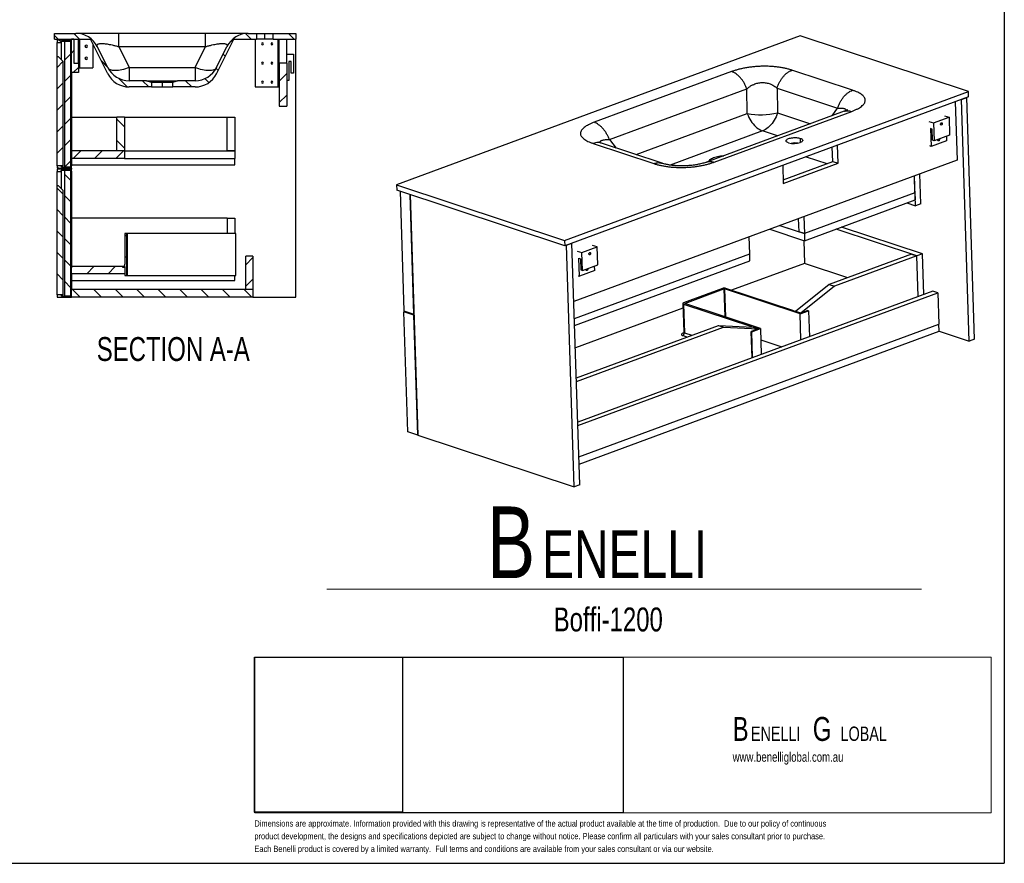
# Model space of a CAD drawing. Header units: millimetres. Extents: x 3 to 415, y 5 to 292.
# Tile 2 of 3: x 209 to 415, y 5 to 182. Entities that reach past the tile are written whole.
import ezdxf

# ---------------------------------------------------------------- set-up
doc = ezdxf.new("R2010")
doc.units = ezdxf.units.MM
doc.layers.add('FORMAT', color=179, linetype='Continuous')
doc.layers.add('LAYER_1', color=179, linetype='Continuous')
doc.styles.add('SLDTEXTSTYLE0', font='TXT', dxfattribs={"width": 0.75})

# ---------------------------------------------------------------- blocks, each defined once
blk = doc.blocks.new('BLOCK 3')
at = {"layer": 'FORMAT', "color": 179, "lineweight": 18}
for p, q in [((407.62, 51.8), (253.44, 51.8)), ((253.44, 51.8), (253.44, 19.17)), ((407.62, 19.17), (407.62, 51.8)), ((253.44, 19.17), (407.62, 19.17))]:
    blk.add_line(p, q, dxfattribs=at)
blk = doc.blocks.new('BLOCK 2')
at = {"layer": 'LAYER_1', "color": 179, "lineweight": 18}
for p, q in [((407.62, 51.8), (253.44, 51.8)), ((253.44, 51.8), (253.44, 19.17)), ((407.62, 19.17), (407.62, 51.8)), ((253.44, 19.17), (407.62, 19.17))]:
    blk.add_line(p, q, dxfattribs=at)
at = {"color": 7, "linetype": 'Continuous'}
blk.add_blockref('BLOCK 3', (0, 0), dxfattribs=at)
blk = doc.blocks.new('SW_NOTE_0')
at = {"layer": 'FORMAT', "color": 0, "attachment_point": 1, "style": 'SLDTEXTSTYLE0'}
for s, insert, char_height in [('B', (0, 19.34), 15), ('ENELLI', (11.48, 14.36), 10)]:
    blk.add_mtext(s, dxfattribs=dict(at, insert=insert, char_height=char_height))
blk = doc.blocks.new('SW_NOTE_0_1')
at = {"layer": 'FORMAT', "color": 0, "attachment_point": 1, "style": 'SLDTEXTSTYLE0'}
for s, insert, char_height in [('B', (0, 6.45), 5), ('G', (16.78, 6.45), 5), ('ENELLI', (3.83, 4.45), 3), ('LOBAL', (22.59, 4.45), 3)]:
    blk.add_mtext(s, dxfattribs=dict(at, insert=insert, char_height=char_height))

msp = doc.modelspace()

# ---------------------------------------------------------------- hatches: boundary and pattern name
at = {"layer": 'FORMAT', "linetype": 'Continuous', "lineweight": 18}
h = msp.add_hatch(dxfattribs=at)
h.set_pattern_fill('ANSI31', color=256, angle=90, style=0)
edge = h.paths.add_edge_path(flags=0)
edge.add_line((236.6944, 168.9467), (235.6944, 169.2544))
edge.add_line((235.6944, 169.2544), (232.0346, 169.2544))
edge.add_arc((232.0346, 174.2544), 5, 206.565051, 270, ccw=False)
edge.add_line((227.5624, 172.0183), (225.3764, 176.3905))
edge.add_arc((220.9042, 174.1544), 5, 26.565051, 90)
edge.add_line((220.9042, 179.1544), (216.4444, 179.1544))
edge.add_line((216.4444, 179.1544), (216.4444, 177.9544))
edge.add_line((216.4444, 177.9544), (223.9444, 177.9544))
edge.add_line((223.9444, 177.9544), (227.5624, 170.7183))
edge.add_arc((232.0346, 172.9544), 5, 206.565051, 270)
edge.add_line((232.0346, 167.9544), (236.6944, 167.9544))
edge.add_line((236.6944, 167.9544), (236.6944, 168.9467))
h = msp.add_hatch(dxfattribs=at)
h.set_pattern_fill('ANSI31', color=256, angle=90, style=0)
h.paths.add_polyline_path([(217.8444, 177.2544), (217.8444, 177.5544), (219.7444, 177.5544), (219.7444, 177.3044), (219.9444, 177.3044), (219.9444, 177.7544), (216.9444, 177.7544), (216.9444, 177.2544)], flags=0)
h = msp.add_hatch(dxfattribs=at)
h.set_pattern_fill('ANSI31', color=256, style=0)
h.paths.add_polyline_path([(219.7444, 151.1544), (219.7444, 177.5544), (218.5444, 177.5544), (218.5444, 151.1544)], flags=0)
h = msp.add_hatch(dxfattribs=at)
h.set_pattern_fill('ANSI31', color=256, style=0)
h.paths.add_polyline_path([(221.4444, 172.9544), (220.4444, 172.9544), (220.4444, 177.9544), (219.9444, 177.9544), (219.9444, 170.9544), (221.4444, 170.9544)], flags=0)
h = msp.add_hatch(dxfattribs=at)
h.set_pattern_fill('ANSI31', color=256, angle=90, style=0)
edge = h.paths.add_edge_path(flags=0)
edge.add_arc((245.8542, 174.2544), 5, 270, 333.434949, ccw=False)
edge.add_line((245.8542, 169.2544), (242.1944, 169.2544))
edge.add_line((242.1944, 169.2544), (241.1944, 168.9467))
edge.add_line((241.1944, 168.9467), (241.1944, 167.9544))
edge.add_line((241.1944, 167.9544), (245.8542, 167.9544))
edge.add_arc((245.8542, 172.9544), 5, 270, 333.434949)
edge.add_line((250.3264, 170.7183), (253.9444, 177.9544))
edge.add_line((253.9444, 177.9544), (258.6944, 177.9544))
edge.add_line((258.6944, 177.9544), (258.6944, 179.1544))
edge.add_line((258.6944, 179.1544), (256.9846, 179.1544))
edge.add_arc((256.9846, 174.1544), 5, 90, 153.434949)
edge.add_line((252.5124, 176.3905), (250.3264, 172.0183))
h = msp.add_hatch(dxfattribs=at)
h.set_pattern_fill('ANSI31', color=256, angle=90, style=0)
h.paths.add_polyline_path([(266.9444, 179.1544), (262.1944, 179.1544), (262.1944, 177.9544), (266.9444, 177.9544)], flags=0)
h = msp.add_hatch(dxfattribs=at)
h.set_pattern_fill('ANSI31', color=256, style=0)
h.paths.add_polyline_path([(218.1444, 151.4544), (218.1444, 173.3544), (217.2444, 174.2544), (216.9444, 174.2544), (216.9444, 151.4544)], flags=0)
h = msp.add_hatch(dxfattribs=at)
h.set_pattern_fill('ANSI31', color=256, style=0)
h.paths.add_polyline_path([(265.0444, 163.9544), (265.0444, 172.9544), (263.4444, 172.9544), (263.4444, 163.9544)], flags=0)
h = msp.add_hatch(dxfattribs=at)
h.set_pattern_fill('ANSI31', color=256, angle=90, style=0)
h.paths.add_polyline_path([(229.4444, 161.6544), (229.4444, 154.5544), (231.0444, 154.5544), (231.0444, 161.6544)], flags=0)
h = msp.add_hatch(dxfattribs=at)
h.set_pattern_fill('ANSI31', color=256, style=0)
h.paths.add_polyline_path([(231.0444, 152.9544), (231.0444, 154.5544), (219.9444, 154.5544), (219.9444, 152.9544)], flags=0)
h = msp.add_hatch(dxfattribs=at)
h.set_pattern_fill('ANSI31', color=256, angle=90, style=0)
h.paths.add_polyline_path([(219.9444, 151.4044), (219.7444, 151.4044), (219.7444, 151.1544), (217.8444, 151.1544), (217.8444, 151.4544), (216.9444, 151.4544), (216.9444, 150.9544), (219.9444, 150.9544)], flags=0)
h = msp.add_hatch(dxfattribs=at)
h.set_pattern_fill('ANSI31', color=256, style=0)
h.paths.add_polyline_path([(217.8444, 150.5544), (219.7444, 150.5544), (219.7444, 150.3044), (219.9444, 150.3044), (219.9444, 150.7544), (216.9444, 150.7544), (216.9444, 150.2544), (217.8444, 150.2544)], flags=0)
h = msp.add_hatch(dxfattribs=at)
h.set_pattern_fill('ANSI31', color=256, angle=90, style=0)
h.paths.add_polyline_path([(219.7444, 124.1544), (219.7444, 150.5544), (218.5444, 150.5544), (218.5444, 124.1544)], flags=0)
h = msp.add_hatch(dxfattribs=at)
h.set_pattern_fill('ANSI31', color=256, angle=90, style=0)
h.paths.add_polyline_path([(218.1444, 124.4544), (218.1444, 146.3544), (217.2444, 147.2544), (216.9444, 147.2544), (216.9444, 124.4544)], flags=0)
h = msp.add_hatch(dxfattribs=at)
h.set_pattern_fill('ANSI31', color=256, angle=90, style=0)
edge = h.paths.add_edge_path(flags=0)
edge.add_line((230.6444, 130.3544), (230.6444, 130.2544))
edge.add_line((230.6444, 130.2544), (231.1444, 130.2544))
edge.add_line((231.1444, 130.2544), (231.1444, 128.4544))
edge.add_line((231.1444, 128.4544), (231.5444, 128.4544))
edge.add_line((231.5444, 128.4544), (231.5444, 137.2544))
edge.add_line((231.5444, 137.2544), (231.1444, 137.2544))
edge.add_line((231.1444, 137.2544), (231.1444, 130.8544))
edge.add_arc((230.6444, 130.8544), 0.5, 270, 360, ccw=False)
h = msp.add_hatch(dxfattribs=at)
h.set_pattern_fill('ANSI31', color=256, style=0)
h.paths.add_polyline_path([(256.4444, 132.5544), (256.4444, 125.5544), (257.9444, 125.5544), (257.9444, 132.5544)], flags=0)
h = msp.add_hatch(dxfattribs=at)
h.set_pattern_fill('ANSI31', color=256, style=0)
h.paths.add_polyline_path([(231.1444, 128.8544), (231.1444, 130.3544), (219.9444, 130.3544), (219.9444, 128.8544)], flags=0)
h = msp.add_hatch(dxfattribs=at)
h.set_pattern_fill('ANSI31', color=256, style=0)
h.paths.add_polyline_path([(219.7444, 124.4044), (219.7444, 124.1544), (217.8444, 124.1544), (217.8444, 124.4544), (216.9444, 124.4544), (216.9444, 123.9544), (219.9444, 123.9544), (219.9444, 124.4044)], flags=0)
h = msp.add_hatch(dxfattribs=at)
h.set_pattern_fill('ANSI31', color=256, angle=90, style=0)
h.paths.add_polyline_path([(257.9444, 123.9544), (257.9444, 125.5544), (219.9444, 125.5544), (219.9444, 123.9544)], flags=0)

# ---------------------------------------------------------------- linework, layer by layer
at = {"color": 7, "linetype": 'Continuous', "lineweight": 25}
for p, q in [((216.4444, 177.9544), (216.4444, 179.1544)), ((216.4444, 179.1544), (220.9042, 179.1544)), ((216.4444, 177.9544), (223.9444, 177.9544)), ((216.9444, 177.7544), (216.9444, 177.2544)), ((219.9444, 177.7544), (216.9444, 177.7544)), ((217.8444, 177.5544), (219.7444, 177.5544)), ((217.8444, 177.2544), (217.8444, 177.5544)), ((218.5444, 151.1544), (218.5444, 177.5544)), ((219.7444, 177.5544), (218.5444, 177.5544)), ((219.7444, 177.5544), (219.7444, 151.1544)), ((219.7444, 177.5544), (219.7444, 177.3044)), ((219.7444, 177.3044), (219.9444, 177.3044)), ((220.4444, 177.9544), (219.9444, 177.9544)), ((219.9444, 170.9544), (219.9444, 177.9544)), ((219.9444, 177.3044), (219.9444, 177.7544)), ((220.4444, 177.9544), (220.4444, 172.9544)), ((221.4444, 172.9544), (221.4444, 177.9544)), ((221.5644, 177.9544), (221.5644, 171.9544)), ((221.6144, 177.9544), (221.6144, 171.9544)), ((227.5624, 170.7183), (223.9444, 177.9544)), ((248.0403, 179.1544), (229.8485, 179.1544)), ((250.3264, 170.7183), (253.9444, 177.9544)), ((253.9444, 177.9544), (258.6944, 177.9544)), ((256.9846, 179.1544), (258.6944, 179.1544)), ((258.4444, 177.9544), (258.4444, 167.9544)), ((258.6944, 179.1544), (258.6944, 177.9544)), ((258.6944, 179.1544), (260.4444, 179.1544)), ((260.4444, 177.9544), (258.6944, 177.9544)), ((260.4444, 177.9544), (260.4444, 179.1544)), ((260.4444, 179.1544), (262.1944, 179.1544)), ((262.1944, 177.9544), (260.4444, 177.9544)), ((262.1944, 177.9544), (262.1944, 179.1544)), ((262.1944, 179.1544), (266.9444, 179.1544)), ((262.1944, 177.9544), (266.9444, 177.9544)), ((263.2744, 167.9544), (263.2744, 177.9544)), ((263.3244, 177.9544), (263.3244, 167.9544)), ((263.4444, 172.9544), (263.4444, 177.9544)), ((265.0444, 172.9544), (265.0444, 177.9544)), ((266.9444, 179.1544), (266.9444, 177.9544)), ((266.9444, 123.9544), (266.9444, 177.9544)), ((372.5505, 178.6368), (288.0191, 147.4633)), ((407.7522, 166.9838), (372.5505, 178.6368)), ((216.9444, 177.2544), (217.8444, 177.2544)), ((216.9444, 174.2544), (216.9444, 177.2544)), ((217.8444, 173.6544), (217.8444, 177.2544)), ((224.4444, 176.9544), (224.4444, 171.9544)), ((227.5624, 172.0183), (225.3764, 176.3905)), ((229.8485, 176.3905), (232.0346, 172.0183)), ((229.8485, 176.3905), (248.0403, 176.3905)), ((245.8542, 172.0183), (248.0403, 176.3905)), ((250.3264, 172.0183), (252.5124, 176.3905)), ((217.2444, 174.2544), (216.9444, 174.2544)), ((216.9444, 151.4544), (216.9444, 174.2544)), ((218.1444, 173.3544), (217.2444, 174.2544)), ((218.1444, 173.3544), (218.1444, 151.4544)), ((265.0444, 174.8044), (266.4444, 174.8044)), ((265.9444, 173.3044), (265.4444, 173.3044)), ((265.4444, 173.3044), (265.4444, 169.3044)), ((265.9444, 170.8044), (265.9444, 173.3044)), ((266.4444, 174.8044), (266.4444, 170.8044)), ((220.4444, 172.9544), (221.4444, 172.9544)), ((221.4444, 172.9544), (221.4444, 170.9544)), ((221.4444, 171.9544), (221.5644, 171.9544)), ((221.5644, 171.9544), (221.6144, 171.9544)), ((221.6144, 171.9544), (224.4444, 171.9544)), ((232.0346, 172.0183), (232.0346, 169.2544)), ((232.0346, 172.0183), (245.8542, 172.0183)), ((245.8542, 172.0183), (245.8542, 169.2544)), ((265.0444, 172.9544), (263.4444, 172.9544)), ((263.4444, 172.9544), (263.4444, 163.9544)), ((265.0444, 172.9544), (265.0444, 163.9544)), ((358.1769, 171.1606), (329.3848, 160.5426)), ((383.4999, 167.2618), (370.819, 171.4596)), ((221.4444, 170.9544), (219.9444, 170.9544)), ((219.9444, 170.9544), (219.9444, 161.6544)), ((235.6944, 169.2544), (232.0346, 169.2544)), ((235.6944, 169.2544), (236.6944, 168.9467)), ((235.6944, 169.2544), (238.9444, 169.2544)), ((238.9444, 169.2544), (238.9444, 168.9467)), ((238.9444, 169.2544), (242.1944, 169.2544)), ((241.1944, 168.9467), (242.1944, 169.2544)), ((245.8542, 169.2544), (242.1944, 169.2544)), ((265.4444, 169.3044), (265.0444, 169.3044)), ((266.4444, 170.8044), (265.9444, 170.8044)), ((236.6944, 167.9544), (232.0346, 167.9544)), ((236.6944, 168.9467), (238.9444, 168.9467)), ((236.6944, 168.9467), (236.6944, 167.9544)), ((236.6944, 167.9544), (238.9444, 167.9544)), ((238.9444, 168.9467), (238.9444, 167.9544)), ((238.9444, 168.9467), (241.1944, 168.9467)), ((238.9444, 167.9544), (241.1944, 167.9544)), ((241.1944, 167.9544), (241.1944, 168.9467)), ((245.8542, 167.9544), (241.1944, 167.9544)), ((258.4444, 167.9544), (263.2744, 167.9544)), ((263.2744, 167.9544), (263.3244, 167.9544)), ((263.3244, 167.9544), (263.4444, 167.9544)), ((332.586, 156.9224), (361.3781, 167.5403)), ((361.4685, 162.364), (361.3781, 167.5403)), ((367.6992, 167.6898), (367.7896, 162.5135)), ((367.6992, 167.6898), (380.38, 163.492)), ((323.2208, 135.8104), (407.7522, 166.9838)), ((407.7886, 165.8601), (323.2572, 134.6866)), ((406.2842, 165.3053), (407.4304, 165.728)), ((407.922, 114.7363), (406.2842, 165.3053)), ((409.0682, 115.159), (407.4304, 165.728)), ((407.7886, 165.8601), (407.7522, 166.9838)), ((263.4444, 163.9544), (265.0444, 163.9544)), ((404.9894, 164.8278), (405.3844, 152.6333)), ((219.9444, 161.6544), (219.9444, 154.5544)), ((219.9444, 161.6544), (229.4444, 161.6544)), ((229.4444, 154.5544), (229.4444, 161.6544)), ((231.0444, 161.6544), (229.4444, 161.6544)), ((231.0444, 161.6544), (231.0444, 154.5544)), ((231.0444, 161.6544), (252.5444, 161.6544)), ((252.5444, 154.5544), (252.5444, 161.6544)), ((252.5444, 161.6544), (254.1444, 161.6544)), ((254.1444, 161.6544), (254.1444, 154.5544)), ((381.7492, 162.8439), (352.9568, 152.2259)), ((354.5351, 152.217), (383.3272, 162.835)), ((400.4793, 160.4234), (403.703, 161.6122)), ((402.7271, 161.9353), (403.703, 161.6122)), ((403.703, 161.6122), (403.8243, 157.8664)), ((399.5035, 160.7465), (400.4793, 160.4234)), ((400.1763, 159.1341), (399.8278, 159.2495)), ((399.8278, 159.2495), (399.9491, 155.5036)), ((400.2521, 156.7929), (400.1763, 159.1341)), ((400.4793, 160.4234), (400.6007, 156.6776)), ((403.1728, 156.6924), (399.9491, 155.5036)), ((400.6007, 156.6776), (400.2521, 156.7929)), ((403.8243, 157.8664), (400.6007, 156.6776)), ((403.1429, 157.6151), (403.1728, 156.6924)), ((329.2122, 156.1158), (341.893, 151.918)), ((343.616, 151.9824), (330.9351, 156.1802)), ((379.3531, 152.3428), (379.2561, 155.3379)), ((380.4684, 151.9736), (380.3464, 155.74)), ((399.9491, 155.5036), (399.6703, 155.5959)), ((219.9444, 154.5544), (219.9444, 152.9544)), ((231.0444, 154.5544), (219.9444, 154.5544)), ((231.0444, 152.9544), (219.9444, 152.9544)), ((219.9444, 152.9544), (219.9444, 151.6544)), ((231.0444, 154.5544), (229.4444, 154.5544)), ((231.0444, 154.5544), (231.0444, 152.9544)), ((231.0444, 154.5544), (254.1444, 154.5544)), ((231.0444, 154.5544), (252.5444, 154.5544)), ((231.0444, 152.9544), (254.1444, 152.9544)), ((254.1444, 154.5544), (252.5444, 154.5544)), ((254.1444, 154.5544), (254.1444, 152.9544)), ((254.1444, 151.6544), (254.1444, 152.9544)), ((405.3844, 152.6333), (325.1565, 123.0469)), ((373.8026, 153.3268), (378.1336, 151.8931)), ((216.9444, 151.4544), (216.9444, 150.9544)), ((217.8444, 151.4544), (216.9444, 151.4544)), ((218.1444, 151.4544), (216.9444, 151.4544)), ((216.9444, 150.9544), (219.9444, 150.9544)), ((216.9444, 150.7544), (216.9444, 150.2544)), ((219.9444, 150.7544), (216.9444, 150.7544)), ((217.8444, 151.1544), (217.8444, 151.4544)), ((219.7444, 151.1544), (217.8444, 151.1544)), ((217.8444, 150.2544), (217.8444, 150.5544)), ((217.8444, 150.5544), (219.7444, 150.5544)), ((219.7444, 151.1544), (218.5444, 151.1544)), ((218.5444, 124.1544), (218.5444, 150.5544)), ((219.7444, 150.5544), (218.5444, 150.5544)), ((219.9444, 151.4044), (219.7444, 151.4044)), ((219.7444, 151.4044), (219.7444, 151.1544)), ((219.7444, 150.5544), (219.7444, 124.1544)), ((219.7444, 150.5544), (219.7444, 150.3044)), ((219.9444, 151.6544), (254.1444, 151.6544)), ((219.9444, 151.6544), (219.9444, 151.4044)), ((219.9444, 150.9544), (219.9444, 151.4044)), ((219.9444, 150.9544), (219.9444, 150.7544)), ((219.9444, 150.3044), (219.9444, 150.7544)), ((368.8845, 151.5131), (369.0065, 147.7467)), ((368.9815, 148.518), (379.3531, 152.3428)), ((369.0065, 147.7467), (380.4684, 151.9736)), ((379.3531, 152.3428), (380.4684, 151.9736)), ((216.9444, 150.2544), (217.8444, 150.2544)), ((216.9444, 147.2544), (216.9444, 150.2544)), ((217.8444, 146.6544), (217.8444, 150.2544)), ((219.7444, 150.3044), (219.9444, 150.3044)), ((219.9444, 150.3044), (219.9444, 140.4544)), ((396.6551, 143.0752), (396.4522, 149.3393)), ((396.5671, 145.7909), (396.4522, 149.3393)), ((397.8013, 143.4979), (397.5984, 149.7619)), ((216.9444, 124.4544), (216.9444, 147.2544)), ((217.2444, 147.2544), (216.9444, 147.2544)), ((218.1444, 146.3544), (217.2444, 147.2544)), ((288.0191, 147.4633), (323.2208, 135.8104)), ((288.0191, 147.4633), (288.0555, 146.3396)), ((218.1444, 146.3544), (218.1444, 124.4544)), ((323.2572, 134.6866), (288.0555, 146.3396)), ((288.7704, 146.1029), (289.5811, 121.0718)), ((291.6723, 120.3796), (290.8616, 145.4107)), ((290.8616, 145.4107), (292.4912, 95.0951)), ((396.5671, 145.7909), (373.4284, 137.2579)), ((396.5671, 145.7909), (396.6157, 144.2926)), ((373.477, 135.7595), (396.6157, 144.2926)), ((394.8947, 143.6579), (396.6551, 143.0752)), ((397.8013, 143.4979), (396.6551, 143.0752)), ((252.5444, 140.4544), (219.9444, 140.4544)), ((219.9444, 140.4544), (219.9444, 130.3544)), ((252.5444, 140.4544), (252.5444, 137.2544)), ((252.5444, 140.4544), (254.1444, 140.4544)), ((254.1444, 140.4544), (254.1444, 137.2544)), ((372.3131, 137.6271), (372.2232, 140.4041)), ((373.3135, 140.8062), (373.4284, 137.2579)), ((366.1794, 138.1753), (373.477, 135.7595)), ((368.2975, 138.9564), (373.4284, 137.2579)), ((368.2975, 138.9564), (372.3131, 137.6271)), ((396.9948, 132.5868), (380.068, 138.1901)), ((398.141, 133.0095), (381.2142, 138.6128)), ((231.5444, 137.2544), (231.1444, 137.2544)), ((231.1444, 137.2544), (231.1444, 130.8544)), ((231.5444, 128.4544), (231.5444, 137.2544)), ((231.5444, 137.2544), (231.6444, 137.2544)), ((231.6444, 137.2544), (231.6444, 128.4544)), ((254.3444, 137.2544), (231.6444, 137.2544)), ((254.3444, 128.4544), (254.3444, 137.2544)), ((361.9666, 133.0309), (361.8516, 136.5793)), ((373.4284, 137.2579), (372.3131, 137.6271)), ((373.4284, 137.2579), (373.477, 135.7595)), ((323.2208, 135.8104), (323.2572, 134.6866)), ((323.6154, 134.8187), (324.7615, 135.2414)), ((325.2532, 84.2498), (323.6154, 134.8187)), ((326.3994, 84.6725), (324.7615, 135.2414)), ((326.8367, 133.2655), (330.0604, 134.4544)), ((330.0604, 134.4544), (329.0845, 134.7774)), ((330.1817, 130.7085), (330.0604, 134.4544)), ((373.3062, 135.816), (373.4615, 131.0202)), ((257.9444, 132.5544), (256.4444, 132.5544)), ((256.4444, 125.5544), (256.4444, 132.5544)), ((257.9444, 132.5544), (257.9444, 125.5544)), ((325.2714, 119.4985), (361.9666, 133.0309)), ((325.8609, 133.5886), (326.8367, 133.2655)), ((326.1852, 132.0916), (326.5337, 131.9762)), ((326.3065, 128.3457), (326.1852, 132.0916)), ((326.5337, 131.9762), (326.6095, 129.6351)), ((326.9581, 129.5197), (326.8367, 133.2655)), ((362.0151, 131.5326), (361.9666, 133.0309)), ((395.8795, 132.956), (378.615, 126.5892)), ((396.9948, 132.5868), (379.7303, 126.22)), ((395.8795, 132.956), (396.9948, 132.5868)), ((398.141, 133.0095), (396.9948, 132.5868)), ((397.2703, 124.08), (396.9948, 132.5868)), ((398.4165, 124.5027), (398.141, 133.0095)), ((219.9444, 128.8544), (219.9444, 130.3544)), ((231.1444, 130.3544), (219.9444, 130.3544)), ((230.6444, 130.3544), (230.6444, 130.2544)), ((230.6444, 130.2544), (231.1444, 130.2544)), ((231.1444, 130.3544), (231.1444, 128.8544)), ((231.1444, 130.2544), (231.1444, 128.4544)), ((325.32, 118.0002), (362.0151, 131.5326)), ((326.9581, 129.5197), (330.1817, 130.7085)), ((329.5302, 129.5346), (329.5003, 130.4572)), ((373.4615, 131.0202), (358.1677, 125.3802)), ((382.509, 128.0252), (373.4615, 131.0202)), ((231.1444, 128.8544), (219.9444, 128.8544)), ((219.9444, 128.8544), (219.9444, 127.4544)), ((231.1444, 128.4544), (231.5444, 128.4544)), ((231.6444, 128.4544), (231.5444, 128.4544)), ((231.6444, 128.4544), (254.3444, 128.4544)), ((254.1444, 127.4544), (254.1444, 128.4544)), ((326.0277, 128.438), (326.3065, 128.3457)), ((329.5302, 129.5346), (326.3065, 128.3457)), ((326.6095, 129.6351), (326.9581, 129.5197)), ((219.9444, 127.4544), (254.1444, 127.4544)), ((219.9444, 127.4544), (219.9444, 125.5544)), ((371.1999, 121.0661), (356.9798, 125.7734)), ((378.615, 126.5892), (371.5484, 120.9507)), ((379.7303, 126.22), (372.6637, 120.5815)), ((378.615, 126.5892), (379.7303, 126.22)), ((218.1444, 124.4544), (216.9444, 124.4544)), ((216.9444, 124.4544), (216.9444, 123.9544)), ((217.8444, 124.4544), (216.9444, 124.4544)), ((216.9444, 123.9544), (219.9444, 123.9544)), ((217.8444, 124.1544), (217.8444, 124.4544)), ((219.7444, 124.1544), (217.8444, 124.1544)), ((219.7444, 124.1544), (218.5444, 124.1544)), ((219.9444, 124.4044), (219.7444, 124.4044)), ((219.7444, 124.4044), (219.7444, 124.1544)), ((219.9444, 123.9544), (219.9444, 125.5544)), ((257.9444, 125.5544), (219.9444, 125.5544)), ((219.9444, 123.9544), (219.9444, 124.4044)), ((257.9444, 123.9544), (219.9444, 123.9544)), ((257.9444, 125.5544), (256.4444, 125.5544)), ((257.9444, 125.5544), (257.9444, 123.9544)), ((257.9444, 123.9544), (266.9444, 123.9544)), ((400.342, 125.2128), (325.9746, 97.7876)), ((325.998, 97.0645), (401.3876, 124.8667)), ((356.2731, 125.7567), (348.1065, 122.745)), ((348.3853, 122.6527), (356.5519, 125.6644)), ((372.5166, 120.4297), (356.6932, 125.6678)), ((401.3876, 124.8667), (400.342, 125.2128)), ((401.3876, 124.8667), (401.5999, 118.3114)), ((347.9553, 122.6135), (348.1494, 116.6201)), ((348.0968, 122.4976), (362.3169, 117.7903)), ((348.0968, 122.4976), (348.2909, 116.5042)), ((364.2067, 117.3652), (348.3834, 122.6033)), ((289.5811, 121.0718), (291.6723, 120.3796)), ((289.5872, 120.8845), (289.8519, 120.9822)), ((290.4, 95.7873), (289.5872, 120.8845)), ((291.6784, 120.1923), (289.5872, 120.8845)), ((292.4912, 95.0951), (291.6784, 120.1923)), ((347.9872, 121.6258), (325.4715, 113.3225)), ((372.6637, 120.5815), (371.5484, 120.9507)), ((372.6637, 120.5815), (371.6181, 120.9277)), ((372.5166, 120.4297), (374.3075, 121.0902)), ((372.6919, 115.016), (372.5166, 120.4297)), ((374.1681, 121.1363), (372.6637, 120.5815)), ((374.3075, 121.0902), (374.1681, 121.1363)), ((374.3075, 121.0902), (374.4828, 115.6765)), ((325.6741, 107.0657), (355.4047, 118.0297)), ((325.6991, 106.2944), (356.52, 117.6605)), ((326.2103, 90.5093), (401.5999, 118.3114)), ((355.4047, 118.0297), (356.52, 117.6605)), ((355.4047, 118.0297), (362.6654, 117.6749)), ((356.52, 117.6605), (363.7807, 117.3057)), ((363.7807, 117.3057), (362.6654, 117.6749)), ((362.7351, 117.6518), (363.7807, 117.3057)), ((401.6484, 116.8131), (401.5999, 118.3114)), ((326.2589, 89.011), (401.6484, 116.8131)), ((348.8397, 115.6087), (347.9479, 115.9039)), ((348.1149, 116.4533), (347.9672, 116.3988)), ((363.7807, 117.3057), (362.2764, 116.7509)), ((362.4548, 111.2408), (362.2764, 116.7509)), ((362.2764, 116.7509), (362.4158, 116.7047)), ((362.4158, 116.7047), (364.2067, 117.3652)), ((362.5911, 111.2911), (362.4158, 116.7047)), ((364.2067, 117.3652), (364.382, 111.9515)), ((401.6484, 116.8131), (407.922, 114.7363)), ((364.2832, 115.0027), (368.6953, 113.5422)), ((409.0682, 115.159), (407.922, 114.7363)), ((292.4912, 95.0951), (290.4, 95.7873)), ((292.4912, 95.0951), (325.2532, 84.2498)), ((326.3994, 84.6725), (325.2532, 84.2498))]:
    msp.add_line(p, q, dxfattribs=at)
at = {"color": 8, "linetype": 'Continuous', "lineweight": 25}
for p, q in [((379.2718, 161.9304), (380.38, 163.492)), ((338.1889, 153.7789), (361.4685, 162.364)), ((367.7896, 162.5135), (374.6737, 160.2346)), ((364.6697, 158.7437), (345.2864, 151.5956)), ((367.811, 157.7038), (364.6697, 158.7437)), ((402.0126, 160.3817), (402.296, 160.2879)), ((332.586, 156.9224), (333.9916, 155.1684)), ((372.6238, 156.3474), (372.5965, 157.19)), ((401.5311, 157.0207), (401.7142, 156.9601)), ((328.37, 133.2238), (328.6534, 133.13)), ((327.8885, 129.8628), (328.0716, 129.8022)), ((356.5519, 125.6644), (356.7406, 119.8367)), ((356.6932, 125.6678), (356.8836, 119.7894)), ((348.3853, 122.6527), (348.3869, 122.6021)), ((362.3169, 117.7903), (362.3201, 117.6918)), ((348.2909, 116.5042), (349.8598, 115.9849))]:
    msp.add_line(p, q, dxfattribs=at)
at = {"color": 7, "linetype": 'Continuous', "lineweight": 25, "flags": 128}
for points in [[(232.0346, 172.0183), (231.6444, 171.8705), (231.2571, 171.74), (230.8754, 171.628), (230.5023, 171.5352), (230.1403, 171.4623), (229.7923, 171.4099), (229.4606, 171.3782), (229.1478, 171.3677), (228.8562, 171.3782), (228.5878, 171.4099), (228.3446, 171.4623), (228.1284, 171.5352), (227.9409, 171.628), (227.7833, 171.74), (227.6568, 171.8705), (227.5624, 172.0183)], [(250.3264, 172.0183), (250.232, 171.8705), (250.1055, 171.74), (249.9479, 171.628), (249.7604, 171.5352), (249.5442, 171.4623), (249.3011, 171.4099), (249.0327, 171.3782), (248.741, 171.3677), (248.4282, 171.3782), (248.0965, 171.4099), (247.7485, 171.4623), (247.3865, 171.5352), (247.0134, 171.628), (246.6317, 171.74), (246.2444, 171.8705), (245.8542, 172.0183)], [(361.4685, 162.364), (361.6237, 161.9677), (361.7999, 161.582), (361.9957, 161.2097), (362.2099, 160.8534), (362.4407, 160.5158), (362.6867, 160.1992), (362.9459, 159.9061), (363.2165, 159.6385), (363.4965, 159.3983), (363.784, 159.1873), (364.0767, 159.0071), (364.3727, 158.8588), (364.6697, 158.7437)], [(367.7896, 162.5135), (367.653, 162.1103), (367.4937, 161.7167), (367.3128, 161.3354), (367.1117, 160.9693), (366.8918, 160.621), (366.6546, 160.2931), (366.402, 159.9878), (366.1357, 159.7075), (365.8577, 159.4541), (365.57, 159.2295), (365.2747, 159.0354), (364.9739, 158.8731), (364.6697, 158.7437)], [(401.9379, 160.1558), (401.9486, 160.2504), (401.985, 160.3407), (402.0414, 160.4129), (402.1094, 160.456), (402.1785, 160.4634), (402.2382, 160.4341), (402.2795, 160.3724), (402.296, 160.2879)], [(402.296, 160.2879), (402.2853, 160.1933), (402.249, 160.103), (402.1925, 160.0308), (402.1245, 159.9877), (402.0554, 159.9803), (401.9957, 160.0096), (401.9544, 160.0712), (401.9379, 160.1558)], [(370.0892, 156.2653), (369.9284, 156.3275), (369.7964, 156.3978), (369.6958, 156.4749), (369.6287, 156.557), (369.5966, 156.6427), (369.6, 156.7301), (369.6389, 156.8174), (369.7125, 156.9029), (369.8192, 156.9849), (369.957, 157.0616), (370.123, 157.1315), (370.3139, 157.1931), (370.5256, 157.2454), (370.754, 157.287), (370.9944, 157.3173), (371.2419, 157.3356), (371.4915, 157.3415), (371.738, 157.3349), (371.9765, 157.3159), (372.2021, 157.285), (372.4102, 157.2427), (372.5965, 157.19)], [(372.5965, 157.19), (372.7574, 157.1278), (372.8894, 157.0575), (372.99, 156.9804), (373.057, 156.8983), (373.0892, 156.8126), (373.0858, 156.7252), (373.0469, 156.6379), (372.9733, 156.5524), (372.8665, 156.4704), (372.7287, 156.3937), (372.5627, 156.3238)], [(401.3561, 156.828), (401.3668, 156.9226), (401.3804, 156.9651)], [(401.7142, 156.9601), (401.7035, 156.8655), (401.6671, 156.7752), (401.6107, 156.703), (401.5427, 156.6599), (401.4736, 156.6525), (401.4139, 156.6818), (401.3726, 156.7434), (401.3561, 156.828)], [(401.6817, 157.0762), (401.6977, 157.0446), (401.7142, 156.9601)], [(353.4137, 152.3944), (353.4149, 152.4006), (353.455, 152.5199), (353.5303, 152.638), (353.6397, 152.7537), (353.7823, 152.8657), (353.9563, 152.9729), (354.1599, 153.0739), (354.3908, 153.1678), (354.6466, 153.2534), (354.9244, 153.3299), (355.2212, 153.3964), (355.5337, 153.4521), (355.8584, 153.4966), (356.192, 153.5292), (356.5306, 153.5496), (356.5483, 153.5504)], [(328.2953, 132.9979), (328.306, 133.0925), (328.3424, 133.1828), (328.3988, 133.255), (328.4668, 133.2981), (328.5359, 133.3055), (328.5956, 133.2762), (328.6369, 133.2146), (328.6534, 133.13)], [(328.6534, 133.13), (328.6427, 133.0354), (328.6064, 132.9451), (328.5499, 132.8729), (328.4819, 132.8298), (328.4128, 132.8224), (328.3531, 132.8517), (328.3118, 132.9133), (328.2953, 132.9979)], [(328.0391, 129.9183), (328.0551, 129.8868), (328.0716, 129.8022)], [(327.7135, 129.6701), (327.7242, 129.7647), (327.7378, 129.8072)], [(328.0716, 129.8022), (328.0609, 129.7076), (328.0245, 129.6173), (327.9681, 129.5451), (327.9001, 129.502), (327.831, 129.4946), (327.7713, 129.5239), (327.73, 129.5855), (327.7135, 129.6701)], [(348.1065, 122.745), (348.0433, 122.7171), (347.9959, 122.6857), (347.9662, 122.6522), (347.9553, 122.6179), (347.9635, 122.5839), (347.9907, 122.5518), (348.0357, 122.5226), (348.0968, 122.4976)], [(348.3853, 122.6527), (348.3727, 122.6472), (348.3632, 122.6409), (348.3572, 122.6342), (348.355, 122.6273), (348.3567, 122.6205), (348.3621, 122.6141), (348.3711, 122.6083), (348.3834, 122.6033)], [(347.9672, 116.3988), (347.8408, 116.3429), (347.7461, 116.2802), (347.6867, 116.2132), (347.6648, 116.1444), (347.6814, 116.0766), (347.7357, 116.0123), (347.8257, 115.954), (347.9479, 115.9039)]]:
    msp.add_lwpolyline(points, dxfattribs=at)
at = {"color": 8, "linetype": 'Continuous', "lineweight": 25, "flags": 128}
msp.add_lwpolyline([(348.076, 116.3863), (348.0349, 116.3853), (347.9672, 116.3988)], dxfattribs=at)
at = {"color": 7, "linetype": 'Continuous', "lineweight": 25}
for centre, radius, start, end in [((220.9042, 174.1544), 5, 26.565051, 90), ((256.9846, 174.1544), 5, 90, 153.434949), ((223.0444, 176.4544), 0.25, 0, 180), ((223.0444, 176.4544), 0.25, 180, 0), ((259.9444, 176.9544), 0.2, 0, 180), ((259.9444, 176.9544), 0.2, 180, 0), ((261.9444, 176.9544), 0.2, 0, 180), ((261.9444, 176.9544), 0.2, 180, 0), ((223.0444, 173.9544), 0.25, 0, 180), ((223.0444, 173.9544), 0.25, 180, 0), ((232.0346, 174.2544), 5, 206.565051, 270), ((245.8542, 174.2544), 5, 270, 333.434949), ((259.9444, 172.9544), 0.2, 0, 180), ((259.9444, 172.9544), 0.2, 180, 0), ((261.9444, 172.9544), 0.2, 0, 180), ((261.9444, 172.9544), 0.2, 180, 0), ((232.0346, 172.9544), 5, 206.565051, 270), ((245.8542, 172.9544), 5, 270, 333.434949), ((259.9444, 168.9544), 0.2, 0, 180), ((261.9444, 168.9544), 0.2, 0, 180), ((259.9444, 168.9544), 0.2, 180, 0), ((261.9444, 168.9544), 0.2, 180, 0), ((364.2305, 179.2884), 17.1483, 260.731227, 281.978582), ((371.2306, 160.3296), 4.2215, 254.314366, 288.395442), ((371.5139, 151.4489), 4.7693, 83.550338, 100.159744), ((230.6444, 130.8544), 0.5, 270, 0), ((356.6539, 124.6027), 1.2153, 74.446439, 108.263369), ((356.628, 125.4336), 0.2431, 74.446439, 108.263369), ((371.5176, 122.1746), 1.1531, 254.00287, 276.391317), ((362.2909, 117.6095), 0.1827, 24.448384, 81.81115), ((347.6625, 116.4651), 0.6296, 296.954306, 3.55915)]:
    msp.add_arc(centre, radius, start, end, dxfattribs=at)
at = {"color": 8, "linetype": 'Continuous', "lineweight": 25}
msp.add_arc((348.311, 116.6731), 0.1701, 198.158356, 263.219966, dxfattribs=at)
at = {"color": 7, "linetype": 'Continuous', "lineweight": 25}
for points, knots in [([(229.8485, 179.1544), (229.5545, 179.1544), (228.9714, 179.1544), (228.097, 179.1544), (227.2367, 179.1544), (226.3916, 179.1544), (225.578, 179.1544), (224.8022, 179.1544), (224.0773, 179.1544), (223.4128, 179.1544), (222.8173, 179.1544), (222.2973, 179.1544), (221.8577, 179.1544), (221.5025, 179.1544), (221.2289, 179.1544), (221.0405, 179.1544), (220.9249, 179.1544), (220.9112, 179.1544), (220.9042, 179.1544)], [0, 0, 0, 0, 0.06225303, 0.12349893, 0.18650233, 0.24857493, 0.31137373, 0.37423492, 0.437116, 0.49999999, 0.56288399, 0.62576506, 0.68862625, 0.75142505, 0.81349401, 0.87650106, 0.93774509, 1, 1, 1, 1]), ([(256.9846, 179.1544), (256.9776, 179.1544), (256.9639, 179.1544), (256.8483, 179.1544), (256.6599, 179.1544), (256.3863, 179.1544), (256.0311, 179.1544), (255.5915, 179.1544), (255.0715, 179.1544), (254.476, 179.1544), (253.8115, 179.1544), (253.0866, 179.1544), (252.3108, 179.1544), (251.4973, 179.1544), (250.6521, 179.1544), (249.7919, 179.1544), (248.9175, 179.1544), (248.3343, 179.1544), (248.0403, 179.1544)], [0, 0, 0, 0, 0.06225303, 0.12349893, 0.18650233, 0.24857493, 0.31137373, 0.37423492, 0.437116, 0.49999999, 0.56288399, 0.62576506, 0.68862625, 0.75142505, 0.81349401, 0.87650106, 0.93774509, 1, 1, 1, 1]), ([(370.819, 171.4596), (370.6092, 171.5256), (370.1928, 171.6565), (369.5005, 171.8277), (368.7659, 171.9765), (367.9808, 172.0992), (367.1592, 172.1931), (366.3035, 172.256), (365.4257, 172.2859), (364.5359, 172.2819), (363.6448, 172.2438), (362.763, 172.1722), (361.9008, 172.0687), (361.0704, 171.9358), (360.2743, 171.7756), (359.5267, 171.5919), (358.8197, 171.3875), (358.3924, 171.2366), (358.1769, 171.1606)], [0, 0, 0, 0, 0.06225303, 0.12349893, 0.18650233, 0.24857493, 0.31137373, 0.37423492, 0.437116, 0.49999999, 0.56288399, 0.62576506, 0.68862625, 0.75142505, 0.81349401, 0.87650106, 0.93774509, 1, 1, 1, 1]), ([(361.3781, 167.5403), (361.5206, 167.665), (361.7989, 167.9085), (362.2824, 168.2266), (362.762, 168.4718), (363.224, 168.6474), (363.6558, 168.7664), (364.0966, 168.843), (364.5441, 168.8759), (364.9913, 168.8641), (365.4316, 168.8084), (365.8624, 168.7098), (366.323, 168.556), (366.8006, 168.3335), (367.2815, 168.0382), (367.5577, 167.8078), (367.6992, 167.6898)], [0, 0, 0, 0, 0.0917654, 0.17921518, 0.26285635, 0.32474616, 0.383816, 0.44243083, 0.5, 0.55756874, 0.616184, 0.6752534, 0.73714365, 0.8207844, 0.90823435, 1, 1, 1, 1]), ([(383.3272, 162.835), (383.533, 162.9142), (383.9412, 163.0715), (384.487, 163.3291), (384.9719, 163.5999), (385.3867, 163.8863), (385.7218, 164.1832), (385.9711, 164.4896), (386.128, 164.8011), (386.1889, 165.114), (386.1523, 165.4247), (386.0195, 165.7293), (385.7936, 166.0245), (385.4811, 166.306), (385.0879, 166.5733), (384.6232, 166.8216), (384.0965, 167.0539), (383.6998, 167.1921), (383.4999, 167.2618)], [0, 0, 0, 0, 0.06225303, 0.12349893, 0.18650233, 0.24857493, 0.31137373, 0.37423492, 0.437116, 0.49999999, 0.56288399, 0.62576506, 0.68862625, 0.75142505, 0.81349401, 0.87650106, 0.93774509, 1, 1, 1, 1]), ([(382.4806, 163.1717), (382.4783, 163.1703), (382.4733, 163.1673), (382.4413, 163.1483), (382.3861, 163.1181), (382.3165, 163.0824), (382.2243, 163.0382), (382.1035, 162.9841), (381.9439, 162.9172), (381.8124, 162.8681), (381.7461, 162.8434)], [0, 0, 0, 0, 0.10914664, 0.2338605, 0.34151249, 0.45311236, 0.55657257, 0.68263586, 0.84004495, 1, 1, 1, 1]), ([(329.3848, 160.5426), (329.1791, 160.4634), (328.7709, 160.3061), (328.2251, 160.0484), (327.7402, 159.7777), (327.3254, 159.4913), (326.9902, 159.1944), (326.7409, 158.888), (326.584, 158.5765), (326.5232, 158.2636), (326.5597, 157.9529), (326.6926, 157.6483), (326.9184, 157.3531), (327.231, 157.0715), (327.6242, 156.8043), (328.0888, 156.556), (328.6156, 156.3237), (329.0122, 156.1855), (329.2122, 156.1158)], [0, 0, 0, 0, 0.06225303, 0.12349893, 0.18650233, 0.24857493, 0.31137373, 0.37423492, 0.437116, 0.49999999, 0.56288399, 0.62576506, 0.68862625, 0.75142505, 0.81349401, 0.87650106, 0.93774509, 1, 1, 1, 1]), ([(330.9351, 156.1802), (330.8715, 156.2018), (330.7606, 156.2396), (330.6342, 156.2881), (330.5452, 156.3245), (330.4779, 156.3538), (330.4229, 156.3796), (330.3837, 156.3994), (330.3565, 156.4145), (330.3576, 156.4141), (330.358, 156.4139)], [0, 0, 0, 0, 0.20084596, 0.349765, 0.45895918, 0.58111952, 0.71981165, 0.8399089, 0.93705582, 1, 1, 1, 1]), ([(341.893, 151.918), (342.1029, 151.852), (342.5192, 151.7211), (343.2116, 151.5499), (343.9462, 151.4011), (344.7313, 151.2784), (345.5528, 151.1845), (346.4085, 151.1216), (347.2863, 151.0917), (348.1762, 151.0957), (349.0673, 151.1338), (349.9491, 151.2054), (350.8113, 151.3089), (351.6416, 151.4418), (352.4378, 151.602), (353.1853, 151.7857), (353.8923, 151.9901), (354.3197, 152.141), (354.5351, 152.217)], [0, 0, 0, 0, 0.06225303, 0.12349893, 0.18650233, 0.24857493, 0.31137373, 0.37423492, 0.437116, 0.49999999, 0.56288399, 0.62576506, 0.68862625, 0.75142505, 0.81349401, 0.87650106, 0.93774509, 1, 1, 1, 1]), ([(352.9534, 152.2257), (352.8297, 152.1814), (352.5785, 152.0915), (352.1532, 151.9655), (351.7117, 151.8516), (351.2743, 151.7546), (350.8494, 151.6736), (350.3788, 151.597), (349.8477, 151.5267), (349.2444, 151.4679), (348.631, 151.429), (348.0131, 151.4105), (347.4104, 151.413), (346.8483, 151.4339), (346.3484, 151.4682), (345.9785, 151.5042), (345.7166, 151.535), (345.5253, 151.5599), (345.3089, 151.591), (345.0449, 151.6336), (344.7295, 151.692), (344.3731, 151.7688), (343.985, 151.8663), (343.7449, 151.9418), (343.616, 151.9824)], [0, 0, 0, 0, 0.05516873, 0.11206549, 0.16451376, 0.21272642, 0.25689585, 0.29719469, 0.35296947, 0.40815733, 0.46315454, 0.51817007, 0.57337046, 0.62555457, 0.67280248, 0.71510881, 0.73439261, 0.75247124, 0.77451765, 0.8039607, 0.8409672, 0.88576541, 0.93865512, 1, 1, 1, 1]), ([(348.1462, 116.62), (348.1469, 116.5958), (348.1485, 116.5389), (348.1224, 116.4611), (348.087, 116.401), (348.0597, 116.3705), (348.0463, 116.3611), (348.0499, 116.3633), (348.0501, 116.3635)], [0, 0, 0, 0, 0.177832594, 0.416426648, 0.623489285, 0.807406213, 0.984519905, 1, 1, 1, 1])]:
    msp.add_open_spline(points, degree=3, knots=knots, dxfattribs=at)
for points in [[(229.8485, 176.3905), (229.8485, 176.5927), (229.8485, 176.997), (229.8485, 177.5377), (229.8485, 178.0168), (229.8485, 178.4212), (229.8485, 178.7446), (229.8485, 178.9783), (229.8485, 179.1267), (229.8485, 179.1452), (229.8485, 179.1544)], [(248.0403, 176.3905), (248.0403, 176.5927), (248.0403, 176.997), (248.0403, 177.5377), (248.0403, 178.0168), (248.0403, 178.4212), (248.0403, 178.7446), (248.0403, 178.9783), (248.0403, 179.1267), (248.0403, 179.1452), (248.0403, 179.1544)], [(361.3781, 167.5403), (361.2943, 167.7553), (361.1268, 168.1854), (360.8063, 168.7924), (360.4426, 169.3567), (360.0373, 169.8654), (359.5997, 170.3099), (359.1377, 170.6794), (358.6601, 170.975), (358.338, 171.0987), (358.1769, 171.1606)], [(367.6992, 167.6898), (367.7729, 167.9086), (367.9202, 168.3461), (368.2163, 168.9677), (368.5606, 169.5487), (368.9522, 170.0763), (369.3821, 170.5413), (369.8425, 170.9326), (370.3242, 171.2508), (370.6541, 171.39), (370.819, 171.4596)], [(380.38, 163.492), (380.4537, 163.7108), (380.601, 164.1483), (380.8972, 164.7699), (381.2415, 165.3509), (381.6331, 165.8785), (382.0629, 166.3435), (382.5233, 166.7348), (383.005, 167.0531), (383.3349, 167.1922), (383.4999, 167.2618)], [(332.586, 156.9224), (332.5022, 157.1374), (332.3347, 157.5675), (332.0141, 158.1745), (331.6505, 158.7388), (331.2452, 159.2475), (330.8076, 159.692), (330.3456, 160.0614), (329.868, 160.357), (329.5459, 160.4808), (329.3848, 160.5426)]]:
    msp.add_open_spline(points, degree=3, dxfattribs=at)
at = {"color": 8, "linetype": 'Continuous', "lineweight": 25}
for points, knots in [([(225.3308, 176.5322), (225.3257, 176.5468), (225.2994, 176.6207), (225.3265, 176.7351), (225.419, 176.8572), (225.575, 176.9425), (225.7671, 176.9991), (226.0101, 177.0334), (226.3034, 177.045), (226.643, 177.0334), (227.0235, 176.9991), (227.4415, 176.9426), (227.9389, 176.8571), (228.5203, 176.7357), (229.1799, 176.5765), (229.6221, 176.4535), (229.8485, 176.3905)], [0, 0, 0, 0, 0.023150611, 0.117206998, 0.207167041, 0.273732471, 0.337264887, 0.400307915, 0.462226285, 0.524144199, 0.587187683, 0.650719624, 0.717285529, 0.807245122, 0.901301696, 1, 1, 1, 1]), ([(248.0403, 176.3905), (248.2667, 176.4535), (248.7089, 176.5765), (249.3685, 176.7357), (249.9499, 176.8571), (250.4473, 176.9426), (250.8653, 176.9991), (251.2458, 177.0334), (251.5854, 177.045), (251.8787, 177.0334), (252.1217, 176.9991), (252.3138, 176.9425), (252.4699, 176.8572), (252.5622, 176.7351), (252.5895, 176.621), (252.5633, 176.5474), (252.5583, 176.5332)], [0, 0, 0, 0, 0.09874696, 0.19284996, 0.28285459, 0.34945301, 0.41301691, 0.47609119, 0.53804024, 0.59998884, 0.66306357, 0.726627, 0.7932259, 0.88323008, 0.97733327, 1, 1, 1, 1]), ([(380.38, 163.492), (380.5542, 163.5055), (380.8945, 163.5318), (381.3332, 163.5227), (381.6662, 163.477), (381.8986, 163.4011), (382.0518, 163.3072), (382.1374, 163.1858), (382.1688, 163.0834), (382.1518, 163.0162), (382.149, 163.0051)], [0, 0, 0, 0, 0.179424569, 0.35041101, 0.51395064, 0.634960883, 0.750457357, 0.865064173, 0.977626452, 1, 1, 1, 1]), ([(381.753, 162.8328), (381.8128, 162.8578), (382.0102, 162.9403), (382.3783, 162.9831), (382.8454, 162.9695), (383.1666, 162.8798), (383.3272, 162.835)], [0, 0, 0, 0, 0.12663633, 0.41775755, 0.70887878, 1, 1, 1, 1]), ([(330.7028, 156.2625), (330.6936, 156.303), (330.6718, 156.3996), (330.7134, 156.531), (330.8158, 156.6559), (330.9835, 156.7576), (331.2339, 156.8449), (331.5873, 156.9069), (332.0488, 156.9373), (332.4041, 156.9274), (332.586, 156.9224)], [0, 0, 0, 0, 0.07668637, 0.18299439, 0.29123491, 0.40031407, 0.5146023, 0.6690556, 0.83054307, 1, 1, 1, 1]), ([(330.9316, 156.1691), (330.8451, 156.1992), (330.6108, 156.2809), (330.1986, 156.3105), (329.7089, 156.2733), (329.3777, 156.1683), (329.2122, 156.1158)], [0, 0, 0, 0, 0.16298255, 0.44198836, 0.72099418, 1, 1, 1, 1]), ([(341.893, 151.918), (342.0586, 151.9705), (342.3898, 152.0755), (342.8794, 152.1127), (343.291, 152.0832), (343.5247, 152.0018), (343.6105, 151.9719)], [0, 0, 0, 0, 0.2793331, 0.5586662, 0.8379993, 1, 1, 1, 1]), ([(352.9578, 152.2137), (353.0186, 152.2391), (353.217, 152.3221), (353.5862, 152.3652), (354.0533, 152.3516), (354.3745, 152.2619), (354.5351, 152.217)], [0, 0, 0, 0, 0.12854121, 0.41902747, 0.70951374, 1, 1, 1, 1])]:
    msp.add_open_spline(points, degree=3, knots=knots, dxfattribs=at)
at = {"layer": 'FORMAT'}
for p, q in [((415.2814, 292.2451), (415.2814, 5.4475)), ((258.2638, 16.1164), (258.2638, 48.6256)), ((258.2638, 48.6256), (289.2597, 48.6256)), ((258.3659, 15.9942), (258.3659, 48.6256)), ((258.3659, 48.6256), (335.4578, 48.6256)), ((289.2597, 48.6256), (289.2597, 16.1164)), ((335.4578, 48.6256), (335.4578, 15.9942)), ((289.2597, 16.1164), (258.2638, 16.1164)), ((335.4578, 15.9942), (258.3659, 15.9942)), ((2.9641, 5.4475), (415.2814, 5.4475))]:
    msp.add_line(p, q, dxfattribs=at)
at = {"layer": 'FORMAT', "color": 179, "lineweight": 18}
for p, q in [((273.3979, 62.8392), (397.9086, 62.8392)), ((258.3659, 15.9942), (258.3659, 48.6256)), ((258.3659, 48.6256), (412.5497, 48.6256)), ((412.5497, 48.6256), (412.5497, 15.9942)), ((412.5497, 15.9942), (258.3659, 15.9942))]:
    msp.add_line(p, q, dxfattribs=at)
at = {"layer": 'FORMAT', "lineweight": 18}
for p, q in [((258.2638, 16.1164), (258.2638, 48.6256)), ((258.2638, 48.6256), (289.2597, 48.6256)), ((258.3659, 15.9942), (258.3659, 48.6256)), ((258.3659, 48.6256), (335.4578, 48.6256)), ((289.2597, 48.6256), (289.2597, 16.1164)), ((335.4578, 48.6256), (335.4578, 15.9942)), ((289.2597, 16.1164), (258.2638, 16.1164)), ((335.4578, 15.9942), (258.3659, 15.9942))]:
    msp.add_line(p, q, dxfattribs=at)

# ---------------------------------------------------------------- block references
at = {"layer": 'FORMAT'}
for name, p in [('SW_NOTE_0', (307.0025, 60.7929)), ('BLOCK 2', (4.9256, -3.1736)), ('SW_NOTE_0_1', (358.4004, 29.6197))]:
    msp.add_blockref(name, p, dxfattribs=at)

# ---------------------------------------------------------------- texts
at = {"layer": 'FORMAT', "style": 'SLDTEXTSTYLE0'}
for s, insert, char_height, attachment_point in [('SECTION A-A', (241.276, 115.5892), 5, 2), ('Boffi-1200', (320.926, 58.9847), 5, 1), ('www.benelliglobal.com.au', (358.4004, 28.7024), 2, 1)]:
    msp.add_mtext(s, dxfattribs=dict(at, insert=insert, char_height=char_height, attachment_point=attachment_point))
at = {"layer": 'LAYER_1', "color": 179, "char_height": 1.3, "attachment_point": 1, "style": 'SLDTEXTSTYLE0'}
for s, insert in [('Dimensions are approximate. Information provided with this drawing is representative of the actual product available at the time of production.  Due to our policy of continuous', (258.2638, 14.4307)), ('product development, the designs and specifications depicted are subject to change without notice. Please confirm all particulars with your sales consultant prior to purchase.', (258.2638, 11.7763)), ('Each Benelli product is covered by a limited warranty.  Full terms and conditions are available from your sales consultant or via our website.', (258.2638, 9.1219))]:
    msp.add_mtext(s, dxfattribs=dict(at, insert=insert))

doc.saveas('drawing.dxf')
